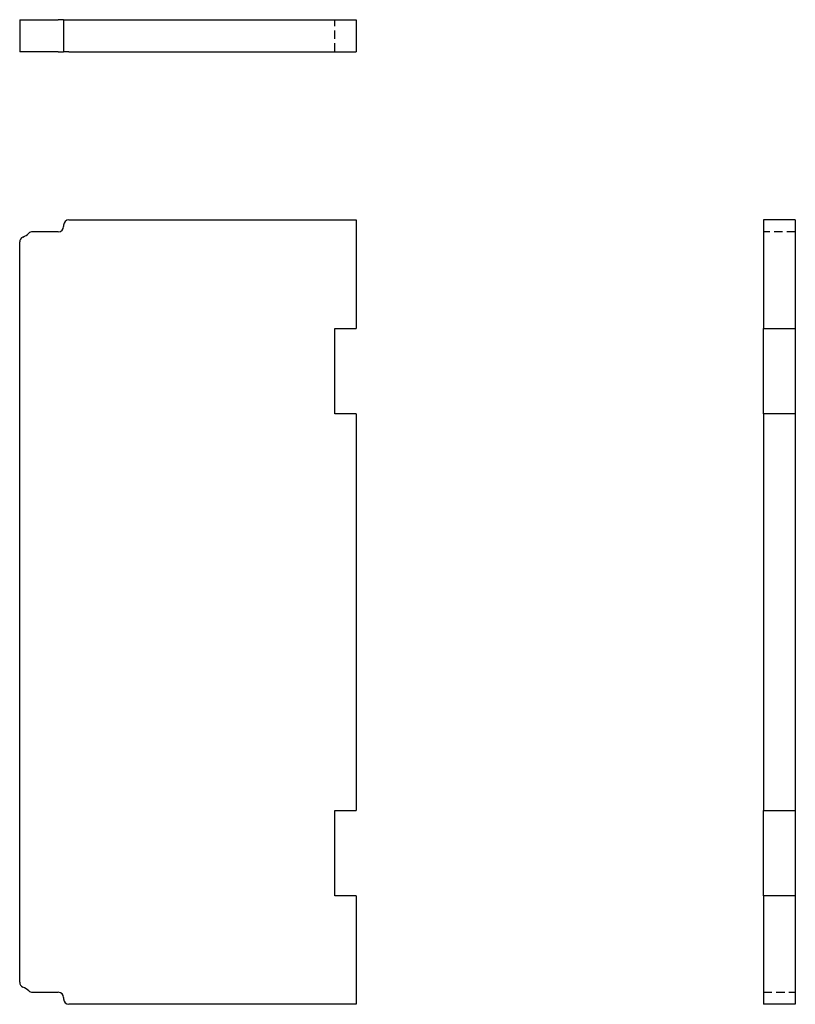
# Model space of a CAD drawing. Header units: inches. Extents: x 10.3 to 106.7, y 4.3 to 52.6.
# Tile 1 of 2: x 10.3 to 28.5, y 4.3 to 27.4. Entities that reach past the tile are written whole.
import ezdxf

# ---------------------------------------------------------------- set-up
doc = ezdxf.new("R2010")
doc.units = ezdxf.units.IN
doc.header["$MEASUREMENT"] = 0
doc.linetypes.add('DASHED_SPACE', pattern=[0.2067, 0.1654, -0.0413])
doc.layers.add('Hidden Edges(ANSI)', color=7, linetype='DASHED_SPACE', lineweight=25)
doc.layers.add('Visible Edges(ANSI)', color=7, linetype='Continuous', lineweight=25)

msp = doc.modelspace()

# ---------------------------------------------------------------- linework, layer by layer
at = {"layer": 'Hidden Edges(ANSI)', "ltscale": 1.209482}
for p, q in [((17.741, 26.685), (17.741, 27.435)), ((28.543, 22.463), (27.793, 22.463)), ((27.793, 4.631), (28.543, 4.631))]:
    msp.add_line(p, q, dxfattribs=at)
at = {"layer": 'Visible Edges(ANSI)'}
for p, q in [((10.347, 27.435), (10.422, 27.435)), ((10.347, 27.435), (10.347, 26.685)), ((10.422, 27.435), (10.561, 27.435)), ((10.561, 27.435), (10.646, 27.435)), ((10.646, 27.435), (11.253, 27.435)), ((11.378, 27.435), (11.253, 27.435)), ((11.378, 27.435), (11.503, 27.435)), ((11.378, 27.435), (11.378, 26.685)), ((11.503, 27.435), (18.241, 27.435)), ((18.241, 27.435), (18.241, 26.685)), ((10.422, 26.685), (10.347, 26.685)), ((10.561, 26.685), (10.422, 26.685)), ((10.646, 26.685), (10.561, 26.685)), ((11.253, 26.685), (10.646, 26.685)), ((11.253, 26.685), (11.378, 26.685)), ((11.503, 26.685), (11.378, 26.685)), ((11.503, 26.685), (18.241, 26.685)), ((11.503, 22.744), (18.241, 22.744)), ((18.241, 22.744), (18.241, 20.198)), ((27.793, 22.744), (27.793, 20.198)), ((28.543, 22.744), (27.793, 22.744)), ((28.543, 22.744), (28.543, 20.198)), ((11.253, 22.463), (10.646, 22.463)), ((11.378, 22.619), (11.378, 22.588)), ((10.347, 4.87), (10.347, 22.224)), ((17.741, 18.198), (17.741, 20.198)), ((17.741, 20.198), (18.241, 20.198)), ((27.793, 18.198), (27.793, 20.198)), ((27.793, 20.198), (28.543, 20.198)), ((28.543, 20.198), (28.543, 18.198)), ((18.241, 18.198), (17.741, 18.198)), ((18.241, 18.198), (18.241, 8.895)), ((27.793, 18.198), (27.793, 8.895)), ((28.543, 18.198), (27.793, 18.198)), ((28.543, 18.198), (28.543, 8.895)), ((17.741, 6.895), (17.741, 8.895)), ((17.741, 8.895), (18.241, 8.895)), ((27.793, 6.895), (27.793, 8.895)), ((27.793, 8.895), (28.543, 8.895)), ((28.543, 8.895), (28.543, 6.895)), ((18.241, 6.895), (17.741, 6.895)), ((18.241, 6.895), (18.241, 4.35)), ((27.793, 6.895), (27.793, 4.35)), ((28.543, 6.895), (27.793, 6.895)), ((28.543, 6.895), (28.543, 4.35)), ((10.646, 4.631), (11.253, 4.631)), ((11.378, 4.506), (11.378, 4.475)), ((18.241, 4.35), (11.503, 4.35)), ((28.543, 4.35), (27.793, 4.35))]:
    msp.add_line(p, q, dxfattribs=at)
for centre, radius, start, end in [((11.503, 22.619), 0.125, 90, 180), ((10.222, 22.797), 0.5, 293.5782, 312.7435), ((10.646, 22.338), 0.125, 90, 132.7435), ((11.253, 22.588), 0.125, 270, 0), ((10.472, 22.224), 0.125, 113.5782, 180), ((10.472, 4.87), 0.125, 180, 246.4218), ((10.222, 4.297), 0.5, 47.2565, 66.4218), ((10.646, 4.756), 0.125, 227.2565, 270), ((11.253, 4.506), 0.125, 0, 90), ((11.503, 4.475), 0.125, 180, 270)]:
    msp.add_arc(centre, radius, start, end, dxfattribs=at)

doc.saveas('drawing.dxf')
